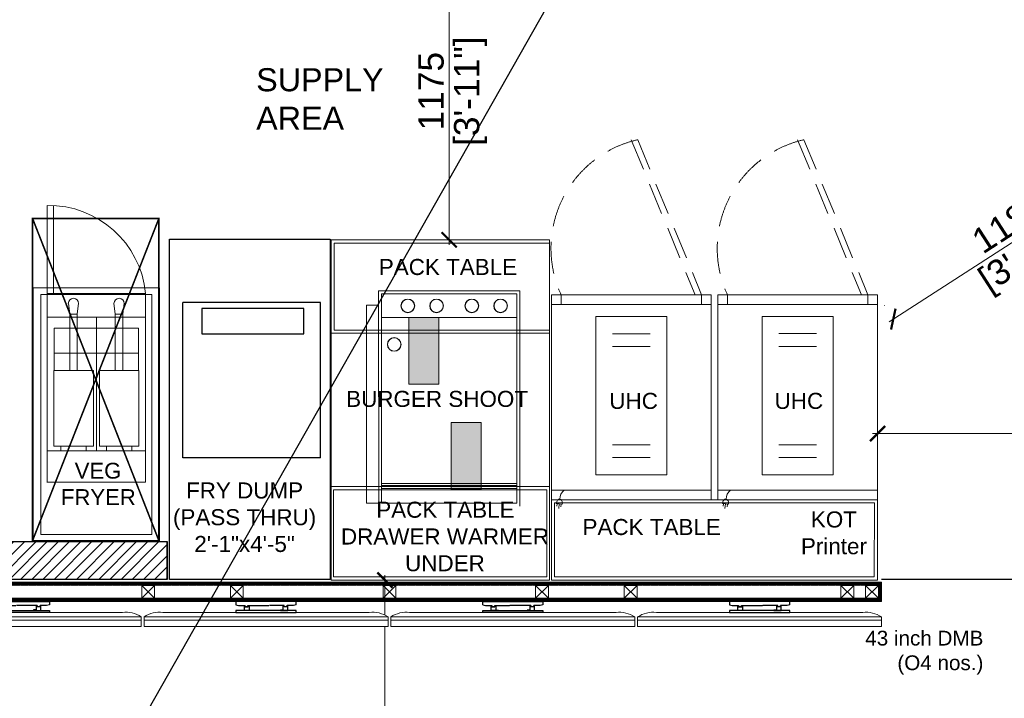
# Model space of a CAD drawing. Header units: millimetres. Extents: x -39166 to 36719, y -31650 to 11510.
# Tile 15 of 38: x 709 to 4605, y -26091 to -23406. Entities that reach past the tile are written whole.
import ezdxf

# ---------------------------------------------------------------- set-up
doc = ezdxf.new("R2010")
doc.units = ezdxf.units.MM
doc.header["$LTSCALE"] = 500
doc.header["$MEASUREMENT"] = 0
doc.header["$PDMODE"] = 35
doc.header["$PDSIZE"] = -9
for name, pattern in [('CONTINOUS', [0]), ('DASHED2', [0.375, 0.25, -0.125]), ('DOT2', [0.125, 0, -0.125]), ('HIDDEN', [0.375, 0.25, -0.125])]:
    doc.linetypes.add(name, pattern=pattern)
for name, color, linetype, lineweight in [('02_EQUIPMENT-TEXT', 7, 'Continuous', 0), ('02_EQUIPMENT-VEG', 106, 'Continuous', 0), ('DIM', 7, 'Continuous', 9), ('dmb', 251, 'CONTINOUS', 5), ('equipment', 124, 'Continuous', 0), ('Equipment Name', 7, 'Continuous', 5), ('TEXT', 7, 'Continuous', 9), ('TEXT-1', 7, 'Continuous', 5)]:
    doc.layers.add(name, color=color, linetype=linetype, lineweight=lineweight)
doc.layers.add('VEG HOOD', color=96, linetype='Continuous')
doc.styles.get("Standard").update_dxf_attribs({"font": 'arial.ttf', "height": 100})
doc.dimstyles.new('FT-Mts', dxfattribs={"dimscale": 10, "dimtxt": 20, "dimasz": 6, "dimexe": 5, "dimexo": 5, "dimgap": 2, "dimtad": 0, "dimtoh": 1, "dimdec": 0, "dimzin": 9, "dimdsep": 46, "dimtxsty": 'Standard', "dimblk": 'ARCHTICK', "dimcen": 5, "dimdle": 2, "dimclrd": 256, "dimclre": 253, "dimclrt": 6, "dimadec": 0, "dimazin": 2, "dimtfac": 1, "dimtdec": 0, "dimtofl": 0, "dimtmove": 0, "dimatfit": 3, "dimfxl": 0, "dimtolj": 1, "dimtzin": 0, "dimlwd": -1, "dimlwe": 0, "dimarcsym": 0})

# ---------------------------------------------------------------- blocks, each defined once
blk = doc.blocks.new('VEG FRYER')
for p, q in [((-17.78, 39.11), (-17.78, 53.04)), ((-16.78, 39.11), (-16.78, 53.04)), ((-1.23, 38.96), (-18.77, 38.96)), ((-18.77, 38.96), (-18.77, 1)), ((-17.93, 38.96), (-17.93, 38.96)), ((-17.78, 9.26), (-17.78, 39.11)), ((-17.78, 39.11), (-2.23, 39.11)), ((-2.23, 39.11), (-2.23, 9.26)), ((-1.23, 1), (-1.23, 38.96)), ((-14.43, 37.55), (-14.22, 35.89)), ((-12.82, 37.55), (-13.03, 35.89)), ((-7.22, 37.55), (-7, 35.89)), ((-5.6, 37.55), (-5.82, 35.89)), ((-14.22, 26.91), (-14.22, 35.89)), ((-13.03, 26.91), (-13.03, 35.89)), ((-7, 26.91), (-7, 35.89)), ((-5.82, 26.91), (-5.82, 35.89)), ((-2.23, 35.37), (-17.78, 35.37)), ((-14.22, 35.82), (-13.03, 35.82)), ((-10, 14.22), (-10, 35.37)), ((-7, 35.82), (-5.82, 35.82)), ((-16.66, 33.63), (-3.35, 33.63)), ((-16.66, 33.63), (-16.66, 26.91)), ((-3.35, 33.63), (-3.35, 26.91)), ((-16.66, 29.65), (-3.35, 29.65)), ((-10.48, 26.91), (-16.74, 26.91)), ((-16.74, 26.91), (-16.74, 14.97)), ((-10.48, 26.91), (-10.48, 14.97)), ((-3.27, 26.91), (-9.52, 26.91)), ((-9.52, 26.91), (-9.52, 14.97)), ((-3.27, 26.91), (-3.27, 14.97)), ((-2.23, 14.22), (-17.78, 14.22)), ((-10.48, 14.97), (-16.74, 14.97)), ((-15.6, 14.22), (-15.6, 14.97)), ((-11.62, 14.22), (-15.6, 14.22)), ((-11.62, 14.22), (-11.62, 14.97)), ((-3.27, 14.97), (-9.52, 14.97)), ((-8.38, 14.22), (-8.38, 14.97)), ((-4.4, 14.22), (-8.38, 14.22)), ((-4.4, 14.22), (-4.4, 14.97)), ((-17.93, 9.26), (-17.93, 9.26)), ((-2.23, 9.26), (-17.78, 9.26)), ((-18.77, 1), (-1.23, 1))]:
    blk.add_line(p, q)
blk.add_lwpolyline([(-20, 0), (0, 0), (0, 40), (-20, 40)], close=True)
for centre, radius, start, end in [((-17.55, 37.65), 15.4, 5.4381, 90.8412), ((-13.63, 37.55), 0.808, 0, 180), ((-6.41, 37.55), 0.808, 0, 180)]:
    blk.add_arc(centre, radius, start, end)
at = {"layer": '02_EQUIPMENT-TEXT', "insert": (-22.36, 12.32), "char_height": 2.5, "width": 25.0146, "attachment_point": 1}
blk.add_mtext('{\\W9.209687; }VEG\\P{\\W6.961005; }FRYER', dxfattribs=at)
blk = doc.blocks.new('*U33')
at = {"color": 0, "linetype": 'HIDDEN', "lineweight": -2, "ltscale": 0.05, "const_width": 0.25, "elevation": 0}
blk.add_lwpolyline([(125.13, -0.13), (105.13, -0.13), (105.13, 50.9), (125.13, 50.9)], close=True, dxfattribs=at)
for points in [[(105.13, 50.9), (125.13, -0.1)], [(105.13, -0.1), (125.13, 50.9)]]:
    blk.add_lwpolyline(points, dxfattribs=at)
blk = doc.blocks.new('Hot Hold')
for p, q in [((0, -802.7), (0, 0)), ((0, 0), (625.7, 0)), ((583.1, 17.5), (606.8, 15)), ((587.2, 17.1), (588.3, 27.1)), ((595.4, 16.2), (597.2, 34.2)), ((603.5, 15.4), (604.6, 25.5)), ((625.7, -802.7), (625.7, 0)), ((0, -37.9), (625.7, -37.9)), ((173.8, -98), (173.8, -717.4)), ((451.9, -98), (173.8, -98)), ((451.9, -98), (451.9, -717.4)), ((386.7, -165.1), (238.6, -165.1)), ((386.7, -215.6), (238.6, -215.6)), ((386.7, -599.7), (238.6, -599.7)), ((386.7, -650.2), (238.6, -650.2)), ((451.9, -717.4), (173.8, -717.4)), ((0, -764.8), (625.7, -764.8)), ((37.9, -802.7), (37.9, -764.8)), ((587.8, -764.8), (587.8, -802.7)), ((0, -802.7), (625.7, -802.7))]:
    blk.add_line(p, q)
at = {"linetype": 'HIDDEN'}
for p, q in [((287.9, -1409.4), (37.9, -802.7)), ((313.2, -1409.4), (63.2, -802.7))]:
    blk.add_line(p, q, dxfattribs=at)
blk.add_lwpolyline([(606.8, 15, -0.063324), (605.1, 7.6, -0.07639), (602, 2, -0.107132), (597.4, -1.9, -0.14755), (593, -2.7, -0.14755), (588.9, -1, -0.107132), (585.2, 3.7, -0.07639), (583.3, 9.8, -0.063324), (583.1, 17.5, -0.063324)], format="xyb")
blk.add_arc((548.5, -2.3), 44.5, 306.852, 359.4417)
blk.add_arc((191.3, -984.2), 436.1, 282.7991, 24.6016, dxfattribs=at)
blk = doc.blocks.new('A$C331E6D67')
at = {"linetype": 'DASHED2', "lineweight": 25}
for p, q in [((1.47, 18.92, 0), (1.47, 43.15, 0)), ((1.47, 43.15, 0), (22.92, 43.15, 0)), ((22.92, 18.92, 0), (22.92, 43.15, 0)), ((1.47, 18.92, 0), (22.92, 18.92, 0))]:
    blk.add_line(p, q, dxfattribs=at)
at = {"linetype": 'Continuous', "lineweight": 25, "elevation": 0}
blk.add_lwpolyline([(25, 53), (0, 53), (0, 0), (25, 0)], close=True, dxfattribs=at)
at = {"linetype": 'DASHED2', "lineweight": 25, "elevation": 0}
blk.add_lwpolyline([(19.99, 42.22), (19.99, 38.25), (4.1, 38.25), (4.1, 42.22)], close=True, dxfattribs=at)
blk = doc.blocks.new('BURGER SHOOT')
h = blk.add_hatch(color=5)
h.dxf.hatch_style = 1
h.paths.add_polyline_path([(-21.91, 40.92), (-17.21, 40.92), (-17.21, 30.54), (-21.91, 30.54)])
h = blk.add_hatch(color=5)
h.dxf.hatch_style = 1
h.paths.add_polyline_path([(-15.31, 24.52), (-10.61, 24.52), (-10.61, 14.15), (-15.31, 14.15)])
for p, q in [((-33.52, 38.94), (-33.52, 52.5)), ((-33.52, 52.5), (0.02, 52.5)), ((-26.59, 45.06), (-4.59, 45.06)), ((-26.59, 45.06), (-26.59, 11.99)), ((-26.14, 44.61), (-5.05, 44.61)), ((-26.14, 44.61), (-26.14, 11.97)), ((-5.05, 44.61), (-5.05, 11.97)), ((-4.59, 45.06), (-4.59, 11.51)), ((-28.48, 11.99), (-28.48, 42.81)), ((-28.48, 42.81), (-26.59, 42.81)), ((-26.14, 40.92), (-5.05, 40.92)), ((-21.91, 40.92), (-17.21, 40.92)), ((-21.91, 30.54), (-21.91, 40.92)), ((-17.21, 40.92), (-17.21, 30.54)), ((0.02, 38.44), (-34, 38.44)), ((0.02, 38.94), (-33.52, 38.94)), ((-17.21, 30.54), (-21.91, 30.54)), ((-15.31, 24.52), (-10.61, 24.52)), ((-15.31, 14.15), (-15.31, 24.52)), ((-10.61, 24.52), (-10.61, 14.15)), ((0.02, 14.56), (-34.02, 14.56)), ((-0.39, 14.06), (-33.61, 14.06)), ((-33.61, 14.06), (-33.61, 0.5)), ((-26.14, 15.04), (-5.05, 15.04)), ((-26.14, 14.71), (-5.05, 14.71)), ((-26.14, 14.25), (-5.05, 14.25)), ((-26.14, 14.06), (-5.05, 14.06)), ((-10.61, 14.15), (-15.31, 14.15)), ((-0.39, 14.06), (-0.39, 0.5)), ((-26.59, 11.99), (-28.48, 11.99)), ((-26.14, 11.97), (-5.05, 11.97)), ((-33.61, 0.5), (-0.39, 0.5))]:
    blk.add_line(p, q)
blk.add_lwpolyline([(-34, 53), (0, 53), (0, 0), (-34, 0)], close=True)
for centre, radius in [((-22.05, 42.71), 1.07), ((-22.05, 42.71), 1.03), ((-17.56, 42.71), 1.07), ((-17.56, 42.71), 1.03), ((-12.08, 42.71), 1.07), ((-12.08, 42.71), 1.03), ((-7.59, 42.71), 1.07), ((-7.59, 42.71), 1.03), ((-24.16, 36.71), 1.07), ((-24.16, 36.71), 1.03)]:
    blk.add_circle(centre, radius)
at = {"layer": '02_EQUIPMENT-TEXT', "char_height": 2.5, "attachment_point": 1}
for s, insert, width in [('{\\W1.66277; }     PACK TABLE', (-33.03, 50.02), 29.4358), ('{\\W0.105652; } BURGER SHOOT', (-32.75, 29.47), 29.4358), ('{\\W8.473005; }PACK TABLE\\P{\\W2.805166; }DRAWER WARMER\\P{\\W6.55241;  }UNDER', (-35.19, 12.21), 37.531)]:
    blk.add_mtext(s, dxfattribs=dict(at, insert=insert, width=width))
blk = doc.blocks.new('_ArchTick')
at = {"color": 0, "linetype": 'ByBlock', "const_width": 0.15}
blk.add_lwpolyline([(-0.5, -0.5), (0.5, 0.5)], dxfattribs=at)
blk = doc.blocks.new('*D105')
at = {"layer": 'DEFPOINTS', "color": 0}
for p in [(5795.9, -24947.8), (4103, -25002.6, 0), (5795.9, -25043.4)]:
    blk.add_point(p, dxfattribs=at)
at = {"layer": 'DIM', "color": 253, "linetype": 'DOT2', "lineweight": 0}
for p, q in [((5795.9, -24997.8), (5795.9, -25093.4)), ((4103, -25052.6), (4103, -25093.4))]:
    blk.add_line(p, q, dxfattribs=at)
at = {"layer": 'DIM'}
blk.add_line((4083, -25043.4), (5815.9, -25043.4), dxfattribs=at)
at = {"layer": 'DIM', "xscale": 60, "yscale": 60, "zscale": 60, "rotation": 180}
blk.add_blockref('_ArchTick', (4103, -25043.4), dxfattribs=at)
at = {"layer": 'DIM', "xscale": 60, "yscale": 60, "zscale": 60}
blk.add_blockref('_ArchTick', (5795.9, -25043.4), dxfattribs=at)
at = {"layer": 'DIM', "color": 0, "char_height": 100, "attachment_point": 5}
for s, insert in [('\\A1;1695', (4949.5, -24972.3)), ('\\A1;[5\'-8"]', (4949.5, -25127.5))]:
    blk.add_mtext(s, dxfattribs=dict(at, insert=insert))
blk = doc.blocks.new('*D106')
at = {"layer": 'DEFPOINTS', "color": 0}
for p in [(2188.5, -25623.1, 0), (2154, -27333.1), (2188.5, -27333.1)]:
    blk.add_point(p, dxfattribs=at)
at = {"layer": 'DIM', "color": 253, "linetype": 'DOT2', "lineweight": 0}
for p, q in [((2138.5, -25623.1), (2104, -25623.1)), ((2138.5, -27333.1), (2104, -27333.1))]:
    blk.add_line(p, q, dxfattribs=at)
at = {"layer": 'DIM'}
blk.add_line((2154, -25603.1), (2154, -27353.1), dxfattribs=at)
at = {"layer": 'DIM', "xscale": 60, "yscale": 60, "zscale": 60}
for p, rotation in [((2154, -25623.1), 90), ((2154, -27333.1), 270)]:
    blk.add_blockref('_ArchTick', p, dxfattribs=dict(at, rotation=rotation))
at = {"layer": 'DIM', "color": 0, "char_height": 100, "attachment_point": 5, "rotation": 90}
for s, insert in [('\\A1;[5\'-8"]', (2238.1, -26478.1)), ('\\A1;1710', (2082.9, -26478.1))]:
    blk.add_mtext(s, dxfattribs=dict(at, insert=insert))
blk = doc.blocks.new('fnn')
blk.add_wipeout([(91721.24, -84295.82), (91730.62, -84295.82), (91730.62, -84296.35), (91730.2, -84296.47), (91729.21, -84296.47), (91729.21, -84296.55), (91729.23, -84296.57), (91729.23, -84296.5), (91729.31, -84296.5), (91729.31, -84297.25), (91730.62, -84297.25), (91730.62, -84297.53), (91742, -84297.53), (91742.27, -84297.51), (91742.49, -84297.51), (91742.86, -84297.52), (91743.09, -84297.55), (91743.4, -84297.6), (91743.87, -84297.73), (91744.35, -84297.92), (91744.74, -84298.12), (91744.93, -84298.24), (91744.93, -84299.71), (91706.93, -84299.71), (91706.93, -84298.24), (91707.21, -84298.07), (91707.5, -84297.92), (91707.67, -84297.85), (91708.06, -84297.71), (91708.26, -84297.65), (91708.63, -84297.57), (91708.89, -84297.53), (91709.14, -84297.51), (91709.37, -84297.51), (91709.71, -84297.52), (91709.86, -84297.53), (91721.24, -84297.53), (91721.24, -84297.25), (91722.55, -84297.25), (91722.55, -84296.5), (91722.65, -84296.5), (91722.65, -84296.47), (91721.66, -84296.47), (91721.24, -84296.35)])
at = {"layer": 'dmb', "color": 0, "lineweight": 30}
for p, q in [((91730.62, -84295.82), (91721.24, -84295.82)), ((91721.24, -84295.82), (91721.24, -84296.35)), ((91730.62, -84296.35), (91730.62, -84295.82))]:
    blk.add_line(p, q, dxfattribs=at)
at = {"layer": 'dmb', "color": 0}
blk.add_line((91709.86, -84297.53), (91742, -84297.53), dxfattribs=at)
at = {"layer": 'dmb', "color": 0, "lineweight": 30}
for points in [[(91721.24, -84296.35), (91721.66, -84296.47), (91722.65, -84296.47), (91722.65, -84296.55), (91722.77, -84296.55), (91722.77, -84296.6), (91722.65, -84296.6), (91722.65, -84296.67), (91723.12, -84296.67), (91723.12, -84296.6), (91723.03, -84296.6), (91723.03, -84296.55), (91723.12, -84296.55), (91723.12, -84296.47), (91726.38, -84296.47)], [(91722.55, -84297.25), (91722.55, -84296.5), (91722.63, -84296.5), (91722.63, -84296.57), (91722.76, -84296.57), (91722.76, -84296.59), (91722.63, -84296.59), (91722.63, -84296.68), (91723.14, -84296.68), (91723.14, -84296.6), (91723.04, -84296.6), (91723.04, -84296.56), (91723.14, -84296.56), (91723.14, -84296.48), (91723.29, -84296.48), (91723.29, -84297.16), (91723.7, -84297.16), (91723.7, -84297.25), (91722.55, -84297.25)], [(91730.62, -84296.35), (91730.2, -84296.47), (91729.21, -84296.47), (91729.21, -84296.55), (91729.09, -84296.55), (91729.09, -84296.6), (91729.21, -84296.6), (91729.21, -84296.67), (91728.75, -84296.67), (91728.75, -84296.6), (91728.83, -84296.6), (91728.83, -84296.55), (91728.75, -84296.55), (91728.75, -84296.47), (91726.46, -84296.47)], [(91729.31, -84297.25), (91729.31, -84296.5), (91729.23, -84296.5), (91729.23, -84296.57), (91729.1, -84296.57), (91729.1, -84296.59), (91729.23, -84296.59), (91729.23, -84296.68), (91728.73, -84296.68), (91728.73, -84296.6), (91728.82, -84296.6), (91728.82, -84296.56), (91728.73, -84296.56), (91728.73, -84296.48), (91728.57, -84296.48), (91728.57, -84297.16), (91728.16, -84297.16), (91728.16, -84297.25), (91729.31, -84297.25)]]:
    blk.add_lwpolyline(points, dxfattribs=at)
at = {"layer": 'dmb', "color": 0}
for points in [[(91706.93, -84298.24), (91744.93, -84298.24), (91744.93, -84298.73), (91706.93, -84298.73)], [(91744.93, -84298.73), (91744.93, -84299.71), (91706.93, -84299.71), (91706.93, -84298.73)]]:
    blk.add_lwpolyline(points, close=True, dxfattribs=at)
at = {"layer": 'dmb', "color": 0, "lineweight": 30}
blk.add_lwpolyline([(91721.24, -84297.53), (91730.62, -84297.53), (91730.62, -84297.25), (91721.24, -84297.25)], close=True, dxfattribs=at)
at = {"layer": 'dmb', "color": 0}
for centre, start, end in [((91709.37, -84301.92), 83.6436, 123.5886), ((91742.49, -84301.92), 56.4114, 96.3564)]:
    blk.add_arc(centre, 4.42, start, end, dxfattribs=at)
blk = doc.blocks.new('dmbbbb1111')
at = {"layer": 'dmb'}
h = blk.add_hatch(dxfattribs=at)
h.set_pattern_fill('ANSI31', color=256, angle=90)
h.set_pattern_definition([(135, (10819.77598, 42650.71772), (-0.08838834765, -0.08838834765), [])])
h.paths.add_polyline_path([(81423.79, 27951.55), (81423.79, 27953.55), (81271.48, 27953.55), (81271.48, 27951.55)], flags=16)
h.paths.add_polyline_path([(81424.29, 27951.05), (81424.29, 27954.05), (81270.98, 27954.05), (81270.98, 27951.05)])
at = {"layer": 'dmb', "elevation": 0}
for points in [[(81348.64, 27953.55), (81346.64, 27953.55), (81346.64, 27951.55), (81348.64, 27951.55)], [(81386.21, 27953.55), (81384.21, 27953.55), (81384.21, 27951.55), (81386.21, 27951.55)], [(81423.79, 27953.55), (81421.79, 27953.55), (81421.79, 27951.55), (81423.79, 27951.55)]]:
    blk.add_lwpolyline(points, close=True, dxfattribs=at)
for points in [[(81346.64, 27953.55), (81348.64, 27951.55)], [(81348.64, 27953.55), (81346.64, 27951.55)], [(81384.21, 27953.55), (81386.21, 27951.55)], [(81386.21, 27953.55), (81384.21, 27951.55)], [(81421.79, 27953.55), (81423.79, 27951.55)], [(81423.79, 27953.55), (81421.79, 27951.55)]]:
    blk.add_lwpolyline(points, dxfattribs=at)
at = {"layer": 'dmb', "xscale": -1}
blk.add_blockref('fnn', (173015.91, 112246.87, 0), dxfattribs=at)
at = {"layer": 'dmb', "elevation": 0}
for points in [[(81424.29, 27951.05), (81424.29, 27954.05), (81270.98, 27954.05), (81270.98, 27951.05)], [(81423.79, 27951.55), (81423.79, 27953.55), (81271.48, 27953.55), (81271.48, 27951.55)], [(81311.06, 27953.55), (81309.06, 27953.55), (81309.06, 27951.55), (81311.06, 27951.55)]]:
    blk.add_lwpolyline(points, close=True, dxfattribs=at)
for points in [[(81309.06, 27953.55), (81311.06, 27951.55)], [(81311.06, 27953.55), (81309.06, 27951.55)]]:
    blk.add_lwpolyline(points, dxfattribs=at)
at = {"layer": 'dmb'}
blk.add_blockref('fnn', (-10397.51, 112246.87, 0), dxfattribs=at)
at = {"layer": 'dmb', "elevation": 0}
blk.add_lwpolyline([(81324.87, 27953.55), (81322.87, 27953.55), (81322.87, 27951.55), (81324.87, 27951.55)], close=True, dxfattribs=at)
for points in [[(81322.87, 27953.55), (81324.87, 27951.55)], [(81324.87, 27953.55), (81322.87, 27951.55)]]:
    blk.add_lwpolyline(points, dxfattribs=at)
at = {"layer": 'dmb', "xscale": -1}
blk.add_blockref('fnn', (173092.79, 112246.87, 0), dxfattribs=at)
at = {"layer": 'dmb', "elevation": 0}
blk.add_lwpolyline([(81372.41, 27953.55), (81370.41, 27953.55), (81370.41, 27951.55), (81372.41, 27951.55)], close=True, dxfattribs=at)
for points in [[(81370.41, 27953.55), (81372.41, 27951.55)], [(81372.41, 27953.55), (81370.41, 27951.55)]]:
    blk.add_lwpolyline(points, dxfattribs=at)
at = {"layer": 'dmb'}
blk.add_blockref('fnn', (-10320.64, 112246.87, 0), dxfattribs=at)
at = {"layer": 'dmb', "elevation": 0}
blk.add_lwpolyline([(81419.95, 27953.55), (81417.95, 27953.55), (81417.95, 27951.55), (81419.95, 27951.55)], close=True, dxfattribs=at)
for points in [[(81417.95, 27953.55), (81419.95, 27951.55)], [(81419.95, 27953.55), (81417.95, 27951.55)]]:
    blk.add_lwpolyline(points, dxfattribs=at)
at = {"layer": 'TEXT', "insert": (81440.14, 27939.66, 0), "char_height": 2.3, "width": 51.3124, "attachment_point": 9}
blk.add_mtext('43 inch DMB \\P(O4 nos.)', dxfattribs=at)
blk = doc.blocks.new('*D108')
at = {"layer": 'DEFPOINTS', "color": 0}
for p in [(2452, -23100.7), (2408.5, -24276.9), (2452.1, -24276.9, 0)]:
    blk.add_point(p, dxfattribs=at)
at = {"layer": 'DIM'}
blk.add_line((2408.5, -23080.7), (2408.5, -24296.9), dxfattribs=at)
at = {"layer": 'DIM', "color": 253, "linetype": 'DOT2', "lineweight": 0}
for p, q in [((2402, -23100.7), (2358.5, -23100.7)), ((2402.1, -24276.9), (2358.5, -24276.9))]:
    blk.add_line(p, q, dxfattribs=at)
at = {"layer": 'DIM', "xscale": 60, "yscale": 60, "zscale": 60}
for p, rotation in [((2408.5, -23100.7), 90), ((2408.5, -24276.9), 270)]:
    blk.add_blockref('_ArchTick', p, dxfattribs=dict(at, rotation=rotation))
at = {"layer": 'DIM', "color": 0, "char_height": 100, "attachment_point": 5, "rotation": 90}
for s, insert in [('\\A1;[3\'-11"]', (2492.6, -23688.8)), ('\\A1;1175', (2337.4, -23688.8))]:
    blk.add_mtext(s, dxfattribs=dict(at, insert=insert))
blk = doc.blocks.new('*D117')
at = {"layer": 'DEFPOINTS', "color": 0}
for p in [(5095.9, -23852.5), (5158.3, -23949.1), (4103, -24494, 0)]:
    blk.add_point(p, dxfattribs=at)
at = {"layer": 'DIM', "color": 253, "linetype": 'DOT2', "lineweight": 0}
for p, q in [((5123, -23894.5), (5185.4, -23991.1)), ((4130.1, -24536), (4192.6, -24632.6))]:
    blk.add_line(p, q, dxfattribs=at)
at = {"layer": 'DIM'}
blk.add_line((4148.6, -24601.5), (5175.1, -23938.2), dxfattribs=at)
at = {"layer": 'DIM', "xscale": 60, "yscale": 60, "zscale": 60}
for p, rotation in [((5158.3, -23949.1), 32.8679374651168), ((4165.4, -24590.6), 212.8679374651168)]:
    blk.add_blockref('_ArchTick', p, dxfattribs=dict(at, rotation=rotation))
at = {"layer": 'DIM', "color": 0, "char_height": 100, "attachment_point": 5, "rotation": 32.8679}
for s, insert in [('\\A1;1180', (4623.3, -24210.2)), ('\\A1;[3\'-11"]', (4707.5, -24340.5))]:
    blk.add_mtext(s, dxfattribs=dict(at, insert=insert))

msp = doc.modelspace()

# ---------------------------------------------------------------- hatches: boundary and pattern name
at = {"layer": 'TEXT-1', "ltscale": 0.05}
h = msp.add_hatch(dxfattribs=at)
h.set_pattern_fill('ANSI31', color=251, scale=250)
h.set_pattern_definition([(45, (0, -26510.11), (-22.09709, 22.09709), [])])
h.paths.add_polyline_path([(3220.92, -15833.1), (-2129.08, -15833.1), (-2129.08, -21170.6), (-766.58, -21170.6), (-766.58, -28183.1), (7783.42, -28183.1), (7783.42, -24808.1), (5945.92, -24808.1), (5945.92, -20858.1), (5170.92, -20858.1), (5170.92, -15833.1), (4120.92, -15833.1), (4120.92, -15983.1), (5020.92, -15983.1), (5020.92, -21008.1), (5795.92, -21008.1), (5795.92, -22283.1), (5795.92, -22433.1), (5795.92, -24958.1), (7633.42, -24958.1), (7633.42, -27133.1), (7633.42, -27283.1), (7633.42, -28033.1), (4583.42, -28033.1), (4583.42, -28183.1), (433.42, -28183.1), (433.42, -28033.1), (358.42, -28033.1), (-616.58, -28033.1), (-616.58, -25620.6), (1292.91, -25620.6), (1292.93, -25470.6), (-616.58, -25470.6), (-616.58, -22345.6), (3833.42, -22345.6), (3833.42, -22195.6), (-616.58, -22195.6), (-616.58, -21020.6), (-1979.08, -21020.6), (-1979.08, -19283.1), (-1979.08, -19133.1), (-1979.08, -15983.1), (-179.08, -15983.1), (-29.08, -15983.1), (3220.92, -15983.1)])

# ---------------------------------------------------------------- linework, layer by layer
for p, q in [((-616.58, -25470.6), (1292.92, -25470.6)), ((1292.92, -25470.6), (1292.92, -25620.6)), ((1292.92, -25620.6), (1292.92, -25470.6)), ((1292.92, -25620.6), (-616.58, -25620.6))]:
    msp.add_line(p, q)
at = {"layer": 'equipment', "elevation": 0}
for points in [[(2812.99, -25305.22), (4103.11, -25305.31), (4103.09, -25623.03), (2812.97, -25622.94)], [(2825.69, -25317.92), (4090.41, -25318.01), (4090.39, -25610.33), (2825.67, -25610.24)]]:
    msp.add_lwpolyline(points, close=True, dxfattribs=at)

# ---------------------------------------------------------------- block references
at = {"layer": '02_EQUIPMENT-VEG', "xscale": 25, "yscale": 25, "zscale": 25}
msp.add_blockref('VEG FRYER', (1262.81, -25467.13), dxfattribs=at)
at = {"layer": 'equipment', "extrusion": (0, 0, -1), "xscale": -1.010616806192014, "yscale": 1.010616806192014, "zscale": -1.010616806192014, "rotation": 179.9961561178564}
for p in [(-3445.31, -25305.27, 0), (-4103.07, -25305.22, 0)]:
    msp.add_blockref('Hot Hold', p, dxfattribs=at)
at = {"layer": 'equipment', "yscale": 25.4, "zscale": 25.4}
for name, p, xscale, rotation in [('A$C331E6D67', (1937.42, -25620.55, 0), -25.4, 0.00384388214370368), ('BURGER SHOOT', (2805.01, -25623.03, 0), 25.4, 0.00384388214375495)]:
    msp.add_blockref(name, p, dxfattribs=dict(at, xscale=xscale, rotation=rotation))
at = {"layer": 'VEG HOOD', "xscale": 25, "yscale": 25, "zscale": 25}
msp.add_blockref('*U33', (-1868.02, -25464.7, 0), dxfattribs=at)

# ---------------------------------------------------------------- texts
at = {"layer": 'Equipment Name', "rotation": 359.99616}
for s, insert, char_height, width, attachment_point in [('SUPPLY \\PAREA', (1645.02, -23841.59), 91.44, 336.4766, 7), ('\\pt381;UHC', (3138.14, -24882.31, 0), 63.5, 893.0555, 2), ('\\pt381;UHC', (3791.98, -24882.31, 0), 63.5, 893.0555, 2), ('FRY DUMP\\P(PASS THRU)\\P2\'-1"x4\'-5"', (1599.15, -25236.66, 0), 63.5, 626.8928, 2), ('KOT\\PPrinter', (3930.56, -25351.42, 0), 63.5, 893.0555, 2), ('PACK TABLE', (3209.59, -25381.31, 0), 63.5, 893.0555, 2)]:
    msp.add_mtext(s, dxfattribs=dict(at, insert=insert, char_height=char_height, width=width, attachment_point=attachment_point))

# ---------------------------------------------------------------- dimensions: what is measured, and where the dimension line sits
at = {"layer": 'DIM'}
for base, p1, p2, picture, middle in [((2408.5, -24276.85), (2452.01, -23100.69), (2452.07, -24276.85, 0), '*D108', (2408.5, -23688.77)), ((2154, -27333.1), (2188.49, -25623.07, 0), (2188.49, -27333.1), '*D106', (2154, -26478.08))]:
    dim = msp.add_linear_dim(base=base, p1=p1, p2=p2, angle=90, dimstyle='FT-Mts', override={"dimtxt": 8, "dimtad": 1, "dimtoh": 0, "dimrnd": 5, "dimpost": '\\X', "dimclrt": 0, "dimfxl": 2}, dxfattribs=at)
    dim.commit()
    dim.dimension.update_dxf_attribs({"geometry": picture, "text_midpoint": middle})
dim = msp.add_aligned_dim(p1=(4103.01, -24494.01, 0), p2=(5095.87, -23852.49), distance=-114.99, dimstyle='FT-Mts', override={"dimtxt": 8, "dimtad": 1, "dimtoh": 0, "dimrnd": 5, "dimpost": '\\X', "dimclrt": 0, "dimfxl": 2}, dxfattribs=at)
dim.commit()
dim.dimension.update_dxf_attribs({"geometry": '*D117', "text_midpoint": (4661.85, -24269.84)})
dim = msp.add_linear_dim(base=(5795.92, -25043.37), p1=(4103.05, -25002.58, 0), p2=(5795.92, -24947.83), dimstyle='FT-Mts', override={"dimtxt": 8, "dimtad": 1, "dimtoh": 0, "dimrnd": 5, "dimpost": '\\X', "dimclrt": 0, "dimfxl": 2}, dxfattribs=at)
dim.commit()
dim.dimension.update_dxf_attribs({"geometry": '*D105', "text_midpoint": (4949.48, -25043.37)})

# ---------------------------------------------------------------- next in the draw order: block references
at = {"layer": 'dmb', "linetype": 'ByBlock', "xscale": 25.4, "yscale": 25.4, "zscale": 25.4, "rotation": 359.9961561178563}
msp.add_blockref('dmbbbb1111', (-2064105.48, -735525.51, -5.16), dxfattribs=at)

# ---------------------------------------------------------------- next in the draw order: linework, layer by layer
at = {"ltscale": 0.05}
for p, q in [((9293.5, -11901), (-1910.5, -31649.5)), ((5795.92, -25620.6), (4119.16, -25620.48, -5.16))]:
    msp.add_line(p, q, dxfattribs=at)
at = {"layer": 'TEXT-1', "ltscale": 0.05}
msp.add_lwpolyline([(-1979.08, -15983.1), (-1979.08, -21020.6), (-616.58, -21020.6), (-616.58, -22195.6), (3833.42, -22195.6), (3833.42, -22345.6), (-616.58, -22345.6), (-616.58, -25470.6), (1292.92, -25470.6), (1292.92, -25620.6), (-616.58, -25620.6), (-616.58, -28033.1), (7633.42, -28033.1), (7633.42, -24958.1), (5795.92, -24958.1), (5795.92, -22433.1), (4995.92, -22433.1), (4995.92, -22283.1), (5795.92, -22283.1), (5795.92, -21008.1), (5020.92, -21007.1), (5021.22, -15983.11)], dxfattribs=at)

doc.saveas('drawing.dxf')
